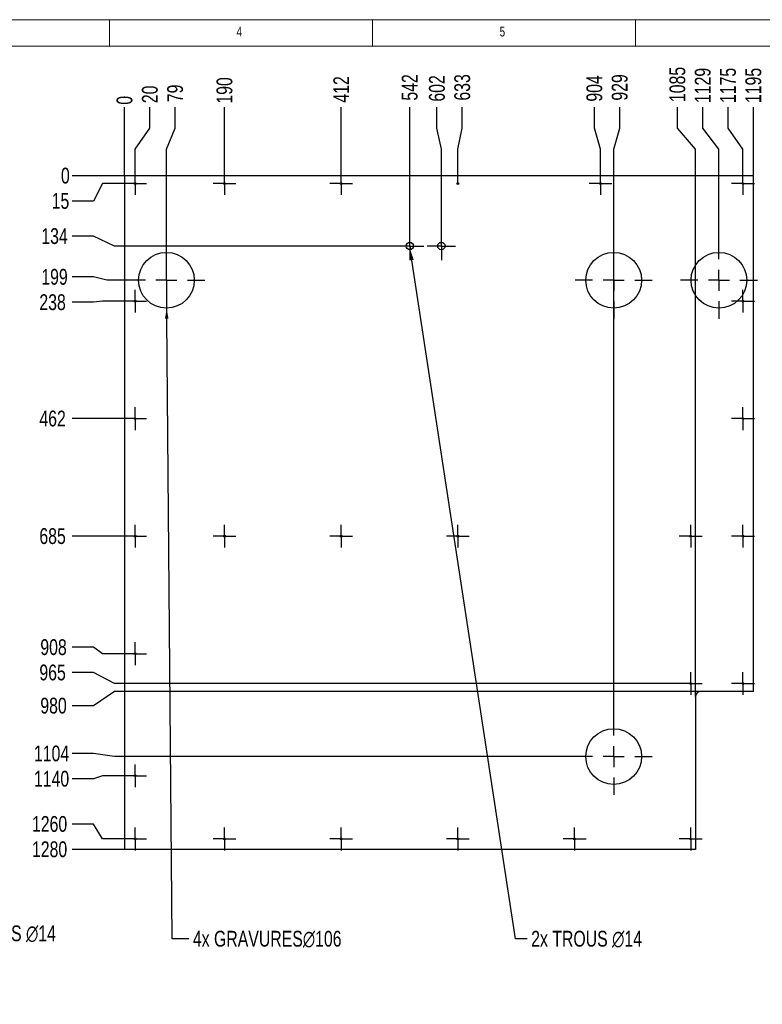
# Model space of a CAD drawing. Header units: millimetres. Extents: x 5 to 589, y 5 to 415.
# Tile 4 of 12: x 130 to 271, y 228 to 415. Entities that reach past the tile are written whole.
import ezdxf

# ---------------------------------------------------------------- set-up
doc = ezdxf.new("R2010")
doc.units = ezdxf.units.MM
doc.header["$PDSIZE"] = -1
doc.linetypes.add('CENTERX2', pattern=[20.32, 12.7, -2.54, 2.54, -2.54])
for name, color, linetype in [('COTES', 1, 'Continuous'), ('GRAVURES', 9, 'Continuous'), ('NOTES', 6, 'Continuous'), ('TRAIT-MIXTES', 3, 'CENTERX2')]:
    doc.layers.add(name, color=color, linetype=linetype)
doc.layers.add('TRAIT-FORT', color=4, linetype='Continuous', lineweight=25)
doc.styles.add('SLDTEXTSTYLE0', font='TXT', dxfattribs={"width": 0.75})
doc.dimstyles.new('SLDDIMSTYLE2', dxfattribs={"dimtxt": 3, "dimasz": 0.333333, "dimexe": 0, "dimexo": 0.0625, "dimgap": 0.75, "dimtad": 0, "dimtih": 1, "dimtoh": 1, "dimdec": 0, "dimlfac": 10, "dimrnd": 1e-09, "dimdsep": 46, "dimtxsty": 'SLDTEXTSTYLE0', "dimblk1": 'ORIGIN', "dimblk2": 'ORIGIN', "dimsah": 1, "dimcen": 0.09, "dimadec": 0, "dimazin": 2, "dimtfac": 1, "dimtdec": 0, "dimtofl": 0, "dimtmove": 0, "dimatfit": 3, "dimldrblk": 'ORIGIN', "dimfxl": 1, "dimfrac": 2, "dimtolj": 1, "dimtzin": 12, "dimarcsym": 0})
doc.dimstyles.new('SLDDIMSTYLE3', dxfattribs={"dimtxt": 3, "dimasz": 2, "dimexe": 0, "dimexo": 0.0625, "dimgap": 0.75, "dimtad": 0, "dimtih": 1, "dimtoh": 1, "dimdec": 0, "dimlfac": 10, "dimrnd": 1e-09, "dimzin": 12, "dimdsep": 46, "dimtxsty": 'SLDTEXTSTYLE0', "dimsah": 1, "dimcen": 0.09, "dimadec": 0, "dimazin": 3, "dimtfac": 1, "dimtdec": 0, "dimtofl": 0, "dimtmove": 0, "dimatfit": 3, "dimfxl": 1, "dimfrac": 2, "dimtolj": 1, "dimtzin": 12, "dimarcsym": 0})
doc.dimstyles.new('SLDDIMSTYLE4', dxfattribs={"dimtxt": 3, "dimasz": 2, "dimexe": 0, "dimexo": 0.0625, "dimgap": 0.75, "dimtad": 0, "dimtih": 1, "dimtoh": 1, "dimdec": 0, "dimlfac": 10, "dimrnd": 1e-09, "dimzin": 12, "dimdsep": 46, "dimtxsty": 'SLDTEXTSTYLE0', "dimblk1": 'NONE', "dimsah": 1, "dimcen": 0, "dimadec": 0, "dimazin": 3, "dimtfac": 1, "dimtdec": 0, "dimtmove": 0, "dimatfit": 3, "dimldrblk": 'NONE', "dimfxl": 1, "dimfrac": 2, "dimtolj": 1, "dimtzin": 12, "dimarcsym": 0})

# ---------------------------------------------------------------- blocks, each defined once
blk = doc.blocks.new('_D_66')
at = {"layer": 'COTES', "color": 0, "lineweight": -2, "transparency": 16777216}
for p, q in [((88.44, 372.68), (88.68, 371.3)), ((111.09, 241.4), (89.02, 369.33)), ((113.35, 241.4), (111.09, 241.4))]:
    blk.add_line(p, q, dxfattribs=at)
at = {"layer": 'COTES', "color": 0, "transparency": 16777216}
blk.add_solid([(89.35, 369.39), (88.69, 369.27), (88.68, 371.3)], dxfattribs=at)
at = {"layer": 'Defpoints', "color": 0, "transparency": 16777216}
for p in [(88.44, 372.68), (88.68, 371.3)]:
    blk.add_point(p, dxfattribs=at)
at = {"layer": 'COTES', "color": 0, "transparency": 16777216, "insert": (114.1, 242.9), "char_height": 3, "attachment_point": 1, "style": 'SLDTEXTSTYLE0'}
blk.add_mtext('\\A1;2x2 TROUS ∅14', dxfattribs=at)
blk = doc.blocks.new('_None')
blk = doc.blocks.new('_D_67')
at = {"layer": 'COTES', "color": 0, "lineweight": -2, "transparency": 16777216}
blk.add_line((149.82, 385.36), (139.95, 385.36), dxfattribs=at)
at = {"layer": 'Defpoints', "color": 0, "transparency": 16777216}
for p in [(139.95, 385.36), (149.88, 385.36), (149.88, 385.36)]:
    blk.add_point(p, dxfattribs=at)
at = {"layer": 'COTES', "color": 0, "transparency": 16777216, "insert": (138.63, 385.36), "char_height": 3, "attachment_point": 5, "style": 'SLDTEXTSTYLE0'}
blk.add_mtext('\\A1;0', dxfattribs=at)
blk = doc.blocks.new('_Origin')
at = {"color": 0, "linetype": 'ByBlock', "lineweight": -2}
blk.add_line((0, 0), (-1, 0), dxfattribs=at)
blk.add_circle((0, 0), 0.5, dxfattribs=at)
blk = doc.blocks.new('_D_68')
at = {"layer": 'COTES', "color": 0, "lineweight": -2, "transparency": 16777216}
for p, q in [((145.71, 383.86), (143.95, 380.55)), ((149.65, 383.86), (145.71, 383.86)), ((143.95, 380.55), (139.95, 380.55))]:
    blk.add_line(p, q, dxfattribs=at)
at = {"layer": 'Defpoints', "color": 0, "transparency": 16777216}
for p in [(149.71, 383.86), (149.88, 385.36), (139.95, 380.55)]:
    blk.add_point(p, dxfattribs=at)
at = {"layer": 'COTES', "color": 0, "transparency": 16777216, "insert": (137.7, 380.55), "char_height": 3, "attachment_point": 5, "style": 'SLDTEXTSTYLE0'}
blk.add_mtext('\\A1;15', dxfattribs=at)
blk = doc.blocks.new('_D_69')
at = {"layer": 'COTES', "color": 0, "lineweight": -2, "transparency": 16777216}
for p, q in [((143.95, 373.86), (139.95, 373.86)), ((147.95, 371.99), (143.95, 373.86)), ((201.32, 371.99), (147.95, 371.99))]:
    blk.add_line(p, q, dxfattribs=at)
at = {"layer": 'Defpoints', "color": 0, "transparency": 16777216}
for p in [(149.88, 385.36), (139.95, 373.86), (201.38, 371.99)]:
    blk.add_point(p, dxfattribs=at)
at = {"layer": 'COTES', "color": 0, "transparency": 16777216, "insert": (136.57, 373.86), "char_height": 3, "attachment_point": 5, "style": 'SLDTEXTSTYLE0'}
blk.add_mtext('\\A1;134', dxfattribs=at)
blk = doc.blocks.new('_D_70')
at = {"layer": 'COTES', "color": 0, "lineweight": -2, "transparency": 16777216}
for p, q in [((143.95, 366.12), (139.95, 366.12)), ((146.53, 365.49), (143.95, 366.12)), ((150.47, 365.49), (146.53, 365.49))]:
    blk.add_line(p, q, dxfattribs=at)
at = {"layer": 'Defpoints', "color": 0, "transparency": 16777216}
for p in [(149.88, 385.36), (139.95, 366.12), (150.53, 365.49)]:
    blk.add_point(p, dxfattribs=at)
at = {"layer": 'COTES', "color": 0, "transparency": 16777216, "insert": (136.57, 366.12), "char_height": 3, "attachment_point": 5, "style": 'SLDTEXTSTYLE0'}
blk.add_mtext('\\A1;199', dxfattribs=at)
blk = doc.blocks.new('_D_71')
at = {"layer": 'COTES', "color": 0, "lineweight": -2, "transparency": 16777216}
for p, q in [((143.95, 361.31), (139.95, 361.31)), ((145.71, 361.53), (143.95, 361.31)), ((149.65, 361.53), (145.71, 361.53))]:
    blk.add_line(p, q, dxfattribs=at)
at = {"layer": 'Defpoints', "color": 0, "transparency": 16777216}
for p in [(149.88, 385.36), (139.95, 361.31), (149.71, 361.53)]:
    blk.add_point(p, dxfattribs=at)
at = {"layer": 'COTES', "color": 0, "transparency": 16777216, "insert": (136.2, 361.31), "char_height": 3, "attachment_point": 5, "style": 'SLDTEXTSTYLE0'}
blk.add_mtext('\\A1;238', dxfattribs=at)
blk = doc.blocks.new('_D_72')
at = {"layer": 'COTES', "color": 0, "lineweight": -2, "transparency": 16777216}
blk.add_line((149.65, 339.2), (139.95, 339.2), dxfattribs=at)
at = {"layer": 'Defpoints', "color": 0, "transparency": 16777216}
for p in [(149.88, 385.36), (139.95, 339.2), (149.71, 339.2)]:
    blk.add_point(p, dxfattribs=at)
at = {"layer": 'COTES', "color": 0, "transparency": 16777216, "insert": (136.2, 339.2), "char_height": 3, "attachment_point": 5, "style": 'SLDTEXTSTYLE0'}
blk.add_mtext('\\A1;462', dxfattribs=at)
blk = doc.blocks.new('_D_73')
at = {"layer": 'COTES', "color": 0, "lineweight": -2, "transparency": 16777216}
blk.add_line((149.65, 316.86), (139.95, 316.86), dxfattribs=at)
at = {"layer": 'Defpoints', "color": 0, "transparency": 16777216}
for p in [(149.88, 385.36), (139.95, 316.86), (149.71, 316.86)]:
    blk.add_point(p, dxfattribs=at)
at = {"layer": 'COTES', "color": 0, "transparency": 16777216, "insert": (136.2, 316.86), "char_height": 3, "attachment_point": 5, "style": 'SLDTEXTSTYLE0'}
blk.add_mtext('\\A1;685', dxfattribs=at)
blk = doc.blocks.new('_D_74')
at = {"layer": 'COTES', "color": 0, "lineweight": -2, "transparency": 16777216}
for p, q in [((143.95, 295.76), (139.95, 295.76)), ((145.71, 294.53), (143.95, 295.76)), ((149.65, 294.53), (145.71, 294.53))]:
    blk.add_line(p, q, dxfattribs=at)
at = {"layer": 'Defpoints', "color": 0, "transparency": 16777216}
for p in [(149.88, 385.36), (139.95, 295.76), (149.71, 294.53)]:
    blk.add_point(p, dxfattribs=at)
at = {"layer": 'COTES', "color": 0, "transparency": 16777216, "insert": (136.38, 295.76), "char_height": 3, "attachment_point": 5, "style": 'SLDTEXTSTYLE0'}
blk.add_mtext('\\A1;908', dxfattribs=at)
blk = doc.blocks.new('_D_75')
at = {"layer": 'COTES', "color": 0, "lineweight": -2, "transparency": 16777216}
for p, q in [((143.95, 290.95), (139.95, 290.95)), ((147.95, 288.86), (143.95, 290.95)), ((255.23, 288.86), (147.95, 288.86))]:
    blk.add_line(p, q, dxfattribs=at)
at = {"layer": 'Defpoints', "color": 0, "transparency": 16777216}
for p in [(149.88, 385.36), (139.95, 290.95), (255.29, 288.86)]:
    blk.add_point(p, dxfattribs=at)
at = {"layer": 'COTES', "color": 0, "transparency": 16777216, "insert": (136.2, 290.95), "char_height": 3, "attachment_point": 5, "style": 'SLDTEXTSTYLE0'}
blk.add_mtext('\\A1;965', dxfattribs=at)
blk = doc.blocks.new('_D_76')
at = {"layer": 'COTES', "color": 0, "lineweight": -2, "transparency": 16777216}
for p, q in [((147.95, 287.36), (143.95, 284.65)), ((259.32, 287.36), (147.95, 287.36)), ((143.95, 284.65), (139.95, 284.65))]:
    blk.add_line(p, q, dxfattribs=at)
at = {"layer": 'Defpoints', "color": 0, "transparency": 16777216}
for p in [(149.88, 385.36), (259.38, 287.36), (139.95, 284.65)]:
    blk.add_point(p, dxfattribs=at)
at = {"layer": 'COTES', "color": 0, "transparency": 16777216, "insert": (136.38, 284.65), "char_height": 3, "attachment_point": 5, "style": 'SLDTEXTSTYLE0'}
blk.add_mtext('\\A1;980', dxfattribs=at)
blk = doc.blocks.new('_D_77')
at = {"layer": 'COTES', "color": 0, "lineweight": -2, "transparency": 16777216}
for p, q in [((143.95, 275.57), (139.95, 275.57)), ((147.95, 274.99), (143.95, 275.57)), ((235.47, 274.99), (147.95, 274.99))]:
    blk.add_line(p, q, dxfattribs=at)
at = {"layer": 'Defpoints', "color": 0, "transparency": 16777216}
for p in [(149.88, 385.36), (139.95, 275.57), (235.53, 274.99)]:
    blk.add_point(p, dxfattribs=at)
at = {"layer": 'COTES', "color": 0, "transparency": 16777216, "insert": (136.01, 275.57), "char_height": 3, "attachment_point": 5, "style": 'SLDTEXTSTYLE0'}
blk.add_mtext('\\A1;1104', dxfattribs=at)
blk = doc.blocks.new('_D_78')
at = {"layer": 'COTES', "color": 0, "lineweight": -2, "transparency": 16777216}
for p, q in [((145.71, 271.34), (143.95, 270.76)), ((149.65, 271.34), (145.71, 271.34)), ((143.95, 270.76), (139.95, 270.76))]:
    blk.add_line(p, q, dxfattribs=at)
at = {"layer": 'Defpoints', "color": 0, "transparency": 16777216}
for p in [(149.88, 385.36), (149.71, 271.34), (139.95, 270.76)]:
    blk.add_point(p, dxfattribs=at)
at = {"layer": 'COTES', "color": 0, "transparency": 16777216, "insert": (136.01, 270.76), "char_height": 3, "attachment_point": 5, "style": 'SLDTEXTSTYLE0'}
blk.add_mtext('\\A1;1140', dxfattribs=at)
blk = doc.blocks.new('_D_79')
at = {"layer": 'COTES', "color": 0, "lineweight": -2, "transparency": 16777216}
for p, q in [((143.95, 262.17), (139.95, 262.17)), ((145.71, 259.34), (143.95, 262.17)), ((149.65, 259.34), (145.71, 259.34))]:
    blk.add_line(p, q, dxfattribs=at)
at = {"layer": 'Defpoints', "color": 0, "transparency": 16777216}
for p in [(149.88, 385.36), (139.95, 262.17), (149.71, 259.34)]:
    blk.add_point(p, dxfattribs=at)
at = {"layer": 'COTES', "color": 0, "transparency": 16777216, "insert": (135.63, 262.17), "char_height": 3, "attachment_point": 5, "style": 'SLDTEXTSTYLE0'}
blk.add_mtext('\\A1;1260', dxfattribs=at)
blk = doc.blocks.new('_D_80')
at = {"layer": 'COTES', "color": 0, "lineweight": -2, "transparency": 16777216}
blk.add_line((149.82, 257.36), (139.95, 257.36), dxfattribs=at)
at = {"layer": 'Defpoints', "color": 0, "transparency": 16777216}
for p in [(149.88, 385.36), (139.95, 257.36), (149.88, 257.36)]:
    blk.add_point(p, dxfattribs=at)
at = {"layer": 'COTES', "color": 0, "transparency": 16777216, "insert": (135.63, 257.36), "char_height": 3, "attachment_point": 5, "style": 'SLDTEXTSTYLE0'}
blk.add_mtext('\\A1;1280', dxfattribs=at)
blk = doc.blocks.new('_D_81')
at = {"layer": 'COTES', "color": 0, "lineweight": -2, "transparency": 16777216}
blk.add_line((149.88, 385.43), (149.88, 398.38), dxfattribs=at)
at = {"layer": 'Defpoints', "color": 0, "transparency": 16777216}
for p in [(149.88, 398.38), (149.88, 385.36), (149.88, 385.36)]:
    blk.add_point(p, dxfattribs=at)
at = {"layer": 'COTES', "color": 0, "transparency": 16777216, "insert": (149.88, 399.69), "char_height": 3, "attachment_point": 5, "rotation": 90, "style": 'SLDTEXTSTYLE0'}
blk.add_mtext('\\A1;0', dxfattribs=at)
blk = doc.blocks.new('_D_82')
at = {"layer": 'COTES', "color": 0, "lineweight": -2, "transparency": 16777216}
for p, q in [((154.69, 394.38), (154.69, 398.38)), ((151.88, 390.38), (154.69, 394.38)), ((151.88, 386.1), (151.88, 390.38))]:
    blk.add_line(p, q, dxfattribs=at)
at = {"layer": 'Defpoints', "color": 0, "transparency": 16777216}
for p in [(154.69, 398.38), (151.88, 386.03), (149.88, 385.36)]:
    blk.add_point(p, dxfattribs=at)
at = {"layer": 'COTES', "color": 0, "transparency": 16777216, "insert": (154.69, 400.81), "char_height": 3, "attachment_point": 5, "rotation": 90, "style": 'SLDTEXTSTYLE0'}
blk.add_mtext('\\A1;20', dxfattribs=at)
blk = doc.blocks.new('_D_83')
at = {"layer": 'COTES', "color": 0, "lineweight": -2, "transparency": 16777216}
for p, q in [((159.5, 394.38), (159.5, 398.38)), ((157.83, 390.38), (159.5, 394.38)), ((157.83, 372.85), (157.83, 390.38))]:
    blk.add_line(p, q, dxfattribs=at)
at = {"layer": 'Defpoints', "color": 0, "transparency": 16777216}
for p in [(159.5, 398.38), (149.88, 385.36), (157.83, 372.79)]:
    blk.add_point(p, dxfattribs=at)
at = {"layer": 'COTES', "color": 0, "transparency": 16777216, "insert": (159.5, 401), "char_height": 3, "attachment_point": 5, "rotation": 90, "style": 'SLDTEXTSTYLE0'}
blk.add_mtext('\\A1;79', dxfattribs=at)
blk = doc.blocks.new('_D_84')
at = {"layer": 'COTES', "color": 0, "lineweight": -2, "transparency": 16777216}
blk.add_line((168.88, 386.1), (168.88, 398.38), dxfattribs=at)
at = {"layer": 'Defpoints', "color": 0, "transparency": 16777216}
for p in [(168.88, 398.38), (168.88, 386.03), (149.88, 385.36)]:
    blk.add_point(p, dxfattribs=at)
at = {"layer": 'COTES', "color": 0, "transparency": 16777216, "insert": (168.88, 401.56), "char_height": 3, "attachment_point": 5, "rotation": 90, "style": 'SLDTEXTSTYLE0'}
blk.add_mtext('\\A1;190', dxfattribs=at)
blk = doc.blocks.new('_D_85')
at = {"layer": 'COTES', "color": 0, "lineweight": -2, "transparency": 16777216}
blk.add_line((191.06, 386.1), (191.06, 398.38), dxfattribs=at)
at = {"layer": 'Defpoints', "color": 0, "transparency": 16777216}
for p in [(191.06, 398.38), (191.06, 386.03), (149.88, 385.36)]:
    blk.add_point(p, dxfattribs=at)
at = {"layer": 'COTES', "color": 0, "transparency": 16777216, "insert": (191.06, 401.75), "char_height": 3, "attachment_point": 5, "rotation": 90, "style": 'SLDTEXTSTYLE0'}
blk.add_mtext('\\A1;412', dxfattribs=at)
blk = doc.blocks.new('_D_86')
at = {"layer": 'COTES', "color": 0, "lineweight": -2, "transparency": 16777216}
blk.add_line((204.08, 374.75), (204.08, 398.38), dxfattribs=at)
at = {"layer": 'Defpoints', "color": 0, "transparency": 16777216}
for p in [(204.08, 398.38), (149.88, 385.36), (204.08, 374.69)]:
    blk.add_point(p, dxfattribs=at)
at = {"layer": 'COTES', "color": 0, "transparency": 16777216, "insert": (204.08, 402.13), "char_height": 3, "attachment_point": 5, "rotation": 90, "style": 'SLDTEXTSTYLE0'}
blk.add_mtext('\\A1;542', dxfattribs=at)
blk = doc.blocks.new('_D_87')
at = {"layer": 'COTES', "color": 0, "lineweight": -2, "transparency": 16777216}
for p, q in [((209.25, 394.38), (209.25, 398.38)), ((210.08, 390.38), (209.25, 394.38)), ((210.08, 374.75), (210.08, 390.38))]:
    blk.add_line(p, q, dxfattribs=at)
at = {"layer": 'Defpoints', "color": 0, "transparency": 16777216}
for p in [(209.25, 398.38), (149.88, 385.36), (210.08, 374.69)]:
    blk.add_point(p, dxfattribs=at)
at = {"layer": 'COTES', "color": 0, "transparency": 16777216, "insert": (209.25, 401.94), "char_height": 3, "attachment_point": 5, "rotation": 90, "style": 'SLDTEXTSTYLE0'}
blk.add_mtext('\\A1;602', dxfattribs=at)
blk = doc.blocks.new('_D_88')
at = {"layer": 'COTES', "color": 0, "lineweight": -2, "transparency": 16777216}
for p, q in [((214.06, 394.38), (214.06, 398.38)), ((213.23, 390.38), (214.06, 394.38)), ((213.23, 383.93), (213.23, 390.38))]:
    blk.add_line(p, q, dxfattribs=at)
at = {"layer": 'Defpoints', "color": 0, "transparency": 16777216}
for p in [(214.06, 398.38), (149.88, 385.36), (213.23, 383.86)]:
    blk.add_point(p, dxfattribs=at)
at = {"layer": 'COTES', "color": 0, "transparency": 16777216, "insert": (214.06, 402.13), "char_height": 3, "attachment_point": 5, "rotation": 90, "style": 'SLDTEXTSTYLE0'}
blk.add_mtext('\\A1;633', dxfattribs=at)
blk = doc.blocks.new('_D_89')
at = {"layer": 'COTES', "color": 0, "lineweight": -2, "transparency": 16777216}
for p, q in [((239.17, 394.38), (239.17, 398.38)), ((240.32, 390.38), (239.17, 394.38)), ((240.32, 386.1), (240.32, 390.38))]:
    blk.add_line(p, q, dxfattribs=at)
at = {"layer": 'Defpoints', "color": 0, "transparency": 16777216}
for p in [(239.17, 398.38), (240.32, 386.03), (149.88, 385.36)]:
    blk.add_point(p, dxfattribs=at)
at = {"layer": 'COTES', "color": 0, "transparency": 16777216, "insert": (239.17, 401.94), "char_height": 3, "attachment_point": 5, "rotation": 90, "style": 'SLDTEXTSTYLE0'}
blk.add_mtext('\\A1;904', dxfattribs=at)
blk = doc.blocks.new('_D_90')
at = {"layer": 'COTES', "color": 0, "lineweight": -2, "transparency": 16777216}
for p, q in [((243.98, 394.38), (243.98, 398.38)), ((242.83, 390.38), (243.98, 394.38)), ((242.83, 282.35), (242.83, 390.38))]:
    blk.add_line(p, q, dxfattribs=at)
at = {"layer": 'Defpoints', "color": 0, "transparency": 16777216}
for p in [(243.98, 398.38), (149.88, 385.36), (242.83, 282.29)]:
    blk.add_point(p, dxfattribs=at)
at = {"layer": 'COTES', "color": 0, "transparency": 16777216, "insert": (243.98, 402.13), "char_height": 3, "attachment_point": 5, "rotation": 90, "style": 'SLDTEXTSTYLE0'}
blk.add_mtext('\\A1;929', dxfattribs=at)
blk = doc.blocks.new('_D_91')
at = {"layer": 'COTES', "color": 0, "lineweight": -2, "transparency": 16777216}
for p, q in [((254.95, 394.38), (254.95, 398.38)), ((258.38, 390.38), (254.95, 394.38)), ((258.38, 286.43), (258.38, 390.38))]:
    blk.add_line(p, q, dxfattribs=at)
at = {"layer": 'Defpoints', "color": 0, "transparency": 16777216}
for p in [(254.95, 398.38), (149.88, 385.36), (258.38, 286.36)]:
    blk.add_point(p, dxfattribs=at)
at = {"layer": 'COTES', "color": 0, "transparency": 16777216, "insert": (254.95, 402.69), "char_height": 3, "attachment_point": 5, "rotation": 90, "style": 'SLDTEXTSTYLE0'}
blk.add_mtext('\\A1;1085', dxfattribs=at)
blk = doc.blocks.new('_D_92')
at = {"layer": 'COTES', "color": 0, "lineweight": -2, "transparency": 16777216}
for p, q in [((259.76, 394.38), (259.76, 398.38)), ((262.83, 390.38), (259.76, 394.38)), ((262.83, 372.85), (262.83, 390.38))]:
    blk.add_line(p, q, dxfattribs=at)
at = {"layer": 'Defpoints', "color": 0, "transparency": 16777216}
for p in [(259.76, 398.38), (149.88, 385.36), (262.83, 372.79)]:
    blk.add_point(p, dxfattribs=at)
at = {"layer": 'COTES', "color": 0, "transparency": 16777216, "insert": (259.76, 402.5), "char_height": 3, "attachment_point": 5, "rotation": 90, "style": 'SLDTEXTSTYLE0'}
blk.add_mtext('\\A1;1129', dxfattribs=at)
blk = doc.blocks.new('_D_93')
at = {"layer": 'COTES', "color": 0, "lineweight": -2, "transparency": 16777216}
for p, q in [((264.57, 394.38), (264.57, 398.38)), ((267.4, 390.38), (264.57, 394.38)), ((267.4, 386.1), (267.4, 390.38))]:
    blk.add_line(p, q, dxfattribs=at)
at = {"layer": 'Defpoints', "color": 0, "transparency": 16777216}
for p in [(264.57, 398.38), (267.4, 386.03), (149.88, 385.36)]:
    blk.add_point(p, dxfattribs=at)
at = {"layer": 'COTES', "color": 0, "transparency": 16777216, "insert": (264.57, 402.5), "char_height": 3, "attachment_point": 5, "rotation": 90, "style": 'SLDTEXTSTYLE0'}
blk.add_mtext('\\A1;1175', dxfattribs=at)
blk = doc.blocks.new('_D_94')
at = {"layer": 'COTES', "color": 0, "lineweight": -2, "transparency": 16777216}
blk.add_line((269.38, 385.43), (269.38, 398.38), dxfattribs=at)
at = {"layer": 'Defpoints', "color": 0, "transparency": 16777216}
for p in [(269.38, 398.38), (149.88, 385.36), (269.38, 385.36)]:
    blk.add_point(p, dxfattribs=at)
at = {"layer": 'COTES', "color": 0, "transparency": 16777216, "insert": (269.38, 402.5), "char_height": 3, "attachment_point": 5, "rotation": 90, "style": 'SLDTEXTSTYLE0'}
blk.add_mtext('\\A1;1195', dxfattribs=at)
blk = doc.blocks.new('_D_95')
at = {"layer": 'COTES', "color": 0, "lineweight": -2, "transparency": 16777216}
for p, q in [((157.79, 370.79), (157.88, 360.19)), ((158.92, 240.38), (157.9, 358.19)), ((162.11, 240.38), (158.92, 240.38))]:
    blk.add_line(p, q, dxfattribs=at)
at = {"layer": 'COTES', "color": 0, "transparency": 16777216}
blk.add_solid([(158.23, 358.19), (157.56, 358.19), (157.88, 360.19)], dxfattribs=at)
at = {"layer": 'Defpoints', "color": 0, "transparency": 16777216}
for p in [(157.79, 370.79), (157.88, 360.19)]:
    blk.add_point(p, dxfattribs=at)
at = {"layer": 'COTES', "color": 0, "transparency": 16777216, "insert": (162.86, 241.88), "char_height": 3, "attachment_point": 1, "style": 'SLDTEXTSTYLE0'}
blk.add_mtext('\\A1;4x GRAVURES∅106', dxfattribs=at)
blk = doc.blocks.new('_D_96')
at = {"layer": 'COTES', "color": 0, "lineweight": -2, "transparency": 16777216}
for p, q in [((203.98, 372.68), (204.19, 371.3)), ((224.17, 240.38), (204.49, 369.32)), ((226.4, 240.38), (224.17, 240.38))]:
    blk.add_line(p, q, dxfattribs=at)
at = {"layer": 'COTES', "color": 0, "transparency": 16777216}
blk.add_solid([(204.82, 369.37), (204.16, 369.27), (204.19, 371.3)], dxfattribs=at)
at = {"layer": 'Defpoints', "color": 0, "transparency": 16777216}
for p in [(203.98, 372.68), (204.19, 371.3)]:
    blk.add_point(p, dxfattribs=at)
at = {"layer": 'COTES', "color": 0, "transparency": 16777216, "insert": (227.15, 241.88), "char_height": 3, "attachment_point": 1, "style": 'SLDTEXTSTYLE0'}
blk.add_mtext('\\A1;2x TROUS ∅14', dxfattribs=at)
blk = doc.blocks.new('SW_CENTERMARKSYMBOL_60')
at = {"layer": 'TRAIT-MIXTES', "color": 0}
for p, q in [((0, 2), (0, 2.7)), ((0, 0), (0, 2)), ((-2, 0), (-2.7, 0)), ((0, 0), (-2, 0)), ((0, 0), (0, -2)), ((0, 0), (2, 0)), ((2, 0), (2.7, 0)), ((0, -2), (0, -2.7))]:
    blk.add_line(p, q, dxfattribs=at)
blk = doc.blocks.new('SW_CENTERMARKSYMBOL_61')
at = {"layer": 'TRAIT-MIXTES', "color": 0}
for p, q in [((0, 2), (0, 2.7)), ((0, 0), (0, 2)), ((-2, 0), (-2.7, 0)), ((0, 0), (-2, 0)), ((0, 0), (0, -2)), ((0, 0), (2, 0)), ((2, 0), (2.7, 0)), ((0, -2), (0, -2.7))]:
    blk.add_line(p, q, dxfattribs=at)
blk = doc.blocks.new('SW_CENTERMARKSYMBOL_62')
at = {"layer": 'TRAIT-MIXTES', "color": 0}
for p, q in [((0, 2), (0, 2.17)), ((0, 0), (0, 2)), ((-2, 0), (-2.17, 0)), ((0, 0), (-2, 0)), ((0, 0), (0, -2)), ((0, 0), (2, 0)), ((2, 0), (2.17, 0)), ((0, -2), (0, -2.17))]:
    blk.add_line(p, q, dxfattribs=at)
blk = doc.blocks.new('SW_CENTERMARKSYMBOL_63')
at = {"layer": 'TRAIT-MIXTES', "color": 0}
for p, q in [((0, 2), (0, 2.17)), ((0, 0), (0, 2)), ((-2, 0), (-2.17, 0)), ((0, 0), (-2, 0)), ((0, 0), (0, -2)), ((0, 0), (2, 0)), ((2, 0), (2.17, 0)), ((0, -2), (0, -2.17))]:
    blk.add_line(p, q, dxfattribs=at)
blk = doc.blocks.new('SW_CENTERMARKSYMBOL_64')
at = {"layer": 'TRAIT-MIXTES', "color": 0}
for p, q in [((0, 2), (0, 2.17)), ((0, 0), (0, 2)), ((-2, 0), (-2.17, 0)), ((0, 0), (-2, 0)), ((0, 0), (0, -2)), ((0, 0), (2, 0)), ((2, 0), (2.17, 0)), ((0, -2), (0, -2.17))]:
    blk.add_line(p, q, dxfattribs=at)
blk = doc.blocks.new('SW_CENTERMARKSYMBOL_65')
at = {"layer": 'TRAIT-MIXTES', "color": 0}
for p, q in [((0, 2), (0, 2.17)), ((0, 0), (0, 2)), ((-2, 0), (-2.17, 0)), ((0, 0), (-2, 0)), ((0, 0), (0, -2)), ((0, 0), (2, 0)), ((2, 0), (2.17, 0)), ((0, -2), (0, -2.17))]:
    blk.add_line(p, q, dxfattribs=at)
blk = doc.blocks.new('SW_CENTERMARKSYMBOL_66')
at = {"layer": 'TRAIT-MIXTES', "color": 0}
for p, q in [((0, 2), (0, 2.17)), ((0, 0), (0, 2)), ((-2, 0), (-2.17, 0)), ((0, 0), (-2, 0)), ((0, 0), (0, -2)), ((0, 0), (2, 0)), ((2, 0), (2.17, 0)), ((0, -2), (0, -2.17))]:
    blk.add_line(p, q, dxfattribs=at)
blk = doc.blocks.new('SW_CENTERMARKSYMBOL_67')
at = {"layer": 'TRAIT-MIXTES', "color": 0}
for p, q in [((0, 2), (0, 2.17)), ((0, 0), (0, 2)), ((-2, 0), (-2.17, 0)), ((0, 0), (-2, 0)), ((0, 0), (0, -2)), ((0, 0), (2, 0)), ((2, 0), (2.17, 0)), ((0, -2), (0, -2.17))]:
    blk.add_line(p, q, dxfattribs=at)
blk = doc.blocks.new('SW_CENTERMARKSYMBOL_68')
at = {"layer": 'TRAIT-MIXTES', "color": 0}
for p, q in [((0, 2), (0, 2.17)), ((0, 0), (0, 2)), ((-2, 0), (-2.17, 0)), ((0, 0), (-2, 0)), ((0, 0), (0, -2)), ((0, 0), (2, 0)), ((2, 0), (2.17, 0)), ((0, -2), (0, -2.17))]:
    blk.add_line(p, q, dxfattribs=at)
blk = doc.blocks.new('SW_CENTERMARKSYMBOL_69')
at = {"layer": 'TRAIT-MIXTES', "color": 0}
for p, q in [((0, 2), (0, 2.17)), ((0, 0), (0, 2)), ((-2, 0), (-2.17, 0)), ((0, 0), (-2, 0)), ((0, 0), (0, -2)), ((0, 0), (2, 0)), ((2, 0), (2.17, 0)), ((0, -2), (0, -2.17))]:
    blk.add_line(p, q, dxfattribs=at)
blk = doc.blocks.new('SW_CENTERMARKSYMBOL_70')
at = {"layer": 'TRAIT-MIXTES', "color": 0}
for p, q in [((0, 2), (0, 2.17)), ((0, 0), (0, 2)), ((-2, 0), (-2.17, 0)), ((0, 0), (-2, 0)), ((0, 0), (0, -2)), ((0, 0), (2, 0)), ((2, 0), (2.17, 0)), ((0, -2), (0, -2.17))]:
    blk.add_line(p, q, dxfattribs=at)
blk = doc.blocks.new('SW_CENTERMARKSYMBOL_71')
at = {"layer": 'TRAIT-MIXTES', "color": 0}
for p, q in [((0, 2), (0, 2.17)), ((0, 0), (0, 2)), ((-2, 0), (-2.17, 0)), ((0, 0), (-2, 0)), ((0, 0), (0, -2)), ((0, 0), (2, 0)), ((2, 0), (2.17, 0)), ((0, -2), (0, -2.17))]:
    blk.add_line(p, q, dxfattribs=at)
blk = doc.blocks.new('SW_CENTERMARKSYMBOL_72')
at = {"layer": 'TRAIT-MIXTES', "color": 0}
for p, q in [((0, 2), (0, 2.17)), ((0, 0), (0, 2)), ((-2, 0), (-2.17, 0)), ((0, 0), (-2, 0)), ((0, 0), (0, -2)), ((0, 0), (2, 0)), ((2, 0), (2.17, 0)), ((0, -2), (0, -2.17))]:
    blk.add_line(p, q, dxfattribs=at)
blk = doc.blocks.new('SW_CENTERMARKSYMBOL_73')
at = {"layer": 'TRAIT-MIXTES', "color": 0}
for p, q in [((0, 2), (0, 2.17)), ((0, 0), (0, 2)), ((-2, 0), (-2.17, 0)), ((0, 0), (-2, 0)), ((0, 0), (0, -2)), ((0, 0), (2, 0)), ((2, 0), (2.17, 0)), ((0, -2), (0, -2.17))]:
    blk.add_line(p, q, dxfattribs=at)
blk = doc.blocks.new('SW_CENTERMARKSYMBOL_74')
at = {"layer": 'TRAIT-MIXTES', "color": 0}
for p, q in [((0, 2), (0, 2.17)), ((0, 0), (0, 2)), ((-2, 0), (-2.17, 0)), ((0, 0), (-2, 0)), ((0, 0), (0, -2)), ((0, 0), (2, 0)), ((2, 0), (2.17, 0)), ((0, -2), (0, -2.17))]:
    blk.add_line(p, q, dxfattribs=at)
blk = doc.blocks.new('SW_CENTERMARKSYMBOL_75')
at = {"layer": 'TRAIT-MIXTES', "color": 0}
for p, q in [((0, 2), (0, 2.17)), ((0, 0), (0, 2)), ((-2, 0), (-2.17, 0)), ((0, 0), (-2, 0)), ((0, 0), (0, -2)), ((0, 0), (2, 0)), ((2, 0), (2.17, 0)), ((0, -2), (0, -2.17))]:
    blk.add_line(p, q, dxfattribs=at)
blk = doc.blocks.new('SW_CENTERMARKSYMBOL_76')
at = {"layer": 'TRAIT-MIXTES', "color": 0}
for p, q in [((0, 2), (0, 2.17)), ((0, 0), (0, 2)), ((-2, 0), (-2.17, 0)), ((0, 0), (-2, 0)), ((0, 0), (0, -2)), ((0, 0), (2, 0)), ((2, 0), (2.17, 0)), ((0, -2), (0, -2.17))]:
    blk.add_line(p, q, dxfattribs=at)
blk = doc.blocks.new('SW_CENTERMARKSYMBOL_77')
at = {"layer": 'TRAIT-MIXTES', "color": 0}
for p, q in [((0, 2), (0, 2.17)), ((0, 0), (0, 2)), ((-2, 0), (-2.17, 0)), ((0, 0), (-2, 0)), ((0, 0), (0, -2)), ((0, 0), (2, 0)), ((2, 0), (2.17, 0)), ((0, -2), (0, -2.17))]:
    blk.add_line(p, q, dxfattribs=at)
blk = doc.blocks.new('SW_CENTERMARKSYMBOL_78')
at = {"layer": 'TRAIT-MIXTES', "color": 0}
for p, q in [((0, 2), (0, 2.17)), ((0, 0), (0, 2)), ((-2, 0), (-2.17, 0)), ((0, 0), (-2, 0)), ((0, 0), (0, -2)), ((0, 0), (2, 0)), ((2, 0), (2.17, 0)), ((0, -2), (0, -2.17))]:
    blk.add_line(p, q, dxfattribs=at)
blk = doc.blocks.new('SW_CENTERMARKSYMBOL_79')
at = {"layer": 'TRAIT-MIXTES', "color": 0}
for p, q in [((0, 2), (0, 2.17)), ((0, 0), (0, 2)), ((-2, 0), (-2.17, 0)), ((0, 0), (-2, 0)), ((0, 0), (0, -2)), ((0, 0), (2, 0)), ((2, 0), (2.17, 0)), ((0, -2), (0, -2.17))]:
    blk.add_line(p, q, dxfattribs=at)
blk = doc.blocks.new('SW_CENTERMARKSYMBOL_80')
at = {"layer": 'TRAIT-MIXTES', "color": 0}
for p, q in [((0, 2), (0, 2.17)), ((0, 0), (0, 2)), ((-2, 0), (-2.17, 0)), ((0, 0), (-2, 0)), ((0, 0), (0, -2)), ((0, 0), (2, 0)), ((2, 0), (2.17, 0)), ((0, -2), (0, -2.17))]:
    blk.add_line(p, q, dxfattribs=at)
blk = doc.blocks.new('SW_CENTERMARKSYMBOL_81')
at = {"layer": 'TRAIT-MIXTES', "color": 0}
for p, q in [((0, 2), (0, 2.17)), ((0, 0), (0, 2)), ((-2, 0), (-2.17, 0)), ((0, 0), (-2, 0)), ((0, 0), (0, -2)), ((0, 0), (2, 0)), ((2, 0), (2.17, 0)), ((0, -2), (0, -2.17))]:
    blk.add_line(p, q, dxfattribs=at)
blk = doc.blocks.new('SW_CENTERMARKSYMBOL_82')
at = {"layer": 'TRAIT-MIXTES', "color": 0}
for p, q in [((0, 2), (0, 2.17)), ((0, 0), (0, 2)), ((-2, 0), (-2.17, 0)), ((0, 0), (-2, 0)), ((0, 0), (0, -2)), ((0, 0), (2, 0)), ((2, 0), (2.17, 0)), ((0, -2), (0, -2.17))]:
    blk.add_line(p, q, dxfattribs=at)
blk = doc.blocks.new('SW_CENTERMARKSYMBOL_83')
at = {"layer": 'TRAIT-MIXTES', "color": 0}
for p, q in [((0, 2), (0, 2.17)), ((0, 0), (0, 2)), ((-2, 0), (-2.17, 0)), ((0, 0), (-2, 0)), ((0, 0), (0, -2)), ((0, 0), (2, 0)), ((2, 0), (2.17, 0)), ((0, -2), (0, -2.17))]:
    blk.add_line(p, q, dxfattribs=at)
blk = doc.blocks.new('SW_CENTERMARKSYMBOL_84')
at = {"layer": 'TRAIT-MIXTES', "color": 0}
for p, q in [((0, 2), (0, 2.17)), ((0, 0), (0, 2)), ((-2, 0), (-2.17, 0)), ((0, 0), (-2, 0)), ((0, 0), (0, -2)), ((0, 0), (2, 0)), ((2, 0), (2.17, 0)), ((0, -2), (0, -2.17))]:
    blk.add_line(p, q, dxfattribs=at)
blk = doc.blocks.new('SW_CENTERMARKSYMBOL_85')
at = {"layer": 'TRAIT-MIXTES', "color": 0}
for p, q in [((0, 2), (0, 2.17)), ((0, 0), (0, 2)), ((-2, 0), (-2.17, 0)), ((0, 0), (-2, 0)), ((0, 0), (0, -2)), ((0, 0), (2, 0)), ((2, 0), (2.17, 0)), ((0, -2), (0, -2.17))]:
    blk.add_line(p, q, dxfattribs=at)
blk = doc.blocks.new('SW_CENTERMARKSYMBOL_86')
at = {"layer": 'TRAIT-MIXTES', "color": 0}
for p, q in [((0, 2), (0, 2.17)), ((0, 0), (0, 2)), ((-2, 0), (-2.17, 0)), ((0, 0), (-2, 0)), ((0, 0), (0, -2)), ((0, 0), (2, 0)), ((2, 0), (2.17, 0)), ((0, -2), (0, -2.17))]:
    blk.add_line(p, q, dxfattribs=at)
blk = doc.blocks.new('SW_CENTERMARKSYMBOL_87')
at = {"layer": 'TRAIT-MIXTES', "color": 0}
for p, q in [((0, 4), (0, 7.3)), ((0, 0), (0, 2)), ((-4, 0), (-7.3, 0)), ((0, 0), (-2, 0)), ((0, 0), (0, -2)), ((0, 0), (2, 0)), ((4, 0), (7.3, 0)), ((0, -4), (0, -7.3))]:
    blk.add_line(p, q, dxfattribs=at)
blk = doc.blocks.new('SW_CENTERMARKSYMBOL_88')
at = {"layer": 'TRAIT-MIXTES', "color": 0}
for p, q in [((0, 4), (0, 7.3)), ((0, 0), (0, 2)), ((-4, 0), (-7.3, 0)), ((0, 0), (-2, 0)), ((0, 0), (0, -2)), ((0, 0), (2, 0)), ((4, 0), (7.3, 0)), ((0, -4), (0, -7.3))]:
    blk.add_line(p, q, dxfattribs=at)
blk = doc.blocks.new('SW_CENTERMARKSYMBOL_89')
at = {"layer": 'TRAIT-MIXTES', "color": 0}
for p, q in [((0, 4), (0, 7.3)), ((0, 0), (0, 2)), ((-4, 0), (-7.3, 0)), ((0, 0), (-2, 0)), ((0, 0), (0, -2)), ((0, 0), (2, 0)), ((4, 0), (7.3, 0)), ((0, -4), (0, -7.3))]:
    blk.add_line(p, q, dxfattribs=at)
blk = doc.blocks.new('SW_CENTERMARKSYMBOL_90')
at = {"layer": 'TRAIT-MIXTES', "color": 0}
for p, q in [((0, 4), (0, 7.3)), ((0, 0), (0, 2)), ((-4, 0), (-7.3, 0)), ((0, 0), (-2, 0)), ((0, 0), (0, -2)), ((0, 0), (2, 0)), ((4, 0), (7.3, 0)), ((0, -4), (0, -7.3))]:
    blk.add_line(p, q, dxfattribs=at)

msp = doc.modelspace()

# ---------------------------------------------------------------- linework, layer by layer
at = {"lineweight": 18}
for p, q in [((589, 415), (5, 415)), ((147, 410), (147, 415)), ((197, 415), (197, 410)), ((247, 410), (247, 415)), ((584, 410), (10, 410))]:
    msp.add_line(p, q, dxfattribs=at)
at = {"layer": 'GRAVURES', "lineweight": 25}
for centre in [(157.8318, 365.4903), (242.8318, 365.4903), (262.8318, 365.4903), (242.8318, 274.9903)]:
    msp.add_circle(centre, 5.3, dxfattribs=at)
at = {"layer": 'TRAIT-FORT', "lineweight": 25}
for p, q in [((149.8818, 385.3634), (149.8818, 257.3634)), ((269.3818, 385.3634), (149.8818, 385.3634)), ((269.3818, 287.3634), (269.3818, 385.3634)), ((258.3818, 286.3634), (258.3818, 257.3634)), ((269.3818, 287.3634), (259.3818, 287.3634)), ((258.3818, 257.3634), (149.8818, 257.3634))]:
    msp.add_line(p, q, dxfattribs=at)
for centre, radius in [((151.8818, 383.8634), 0.17), ((168.8818, 383.8634), 0.17), ((191.0552, 383.8634), 0.17), ((213.2285, 383.8634), 0.17), ((240.3152, 383.8634), 0.17), ((267.4018, 383.8634), 0.17), ((204.0818, 371.9903), 0.7), ((210.0818, 371.9903), 0.7), ((151.8818, 361.5301), 0.17), ((267.4018, 361.5301), 0.17), ((151.8818, 339.1968), 0.17), ((267.4018, 339.1968), 0.17), ((151.8818, 316.8634), 0.17), ((168.8818, 316.8634), 0.17), ((191.0552, 316.8634), 0.17), ((213.2285, 316.8634), 0.17), ((257.4645, 316.8634), 0.17), ((267.4018, 316.8634), 0.17), ((151.8818, 294.5301), 0.17), ((257.4645, 288.8634), 0.17), ((267.4018, 288.8634), 0.17), ((151.8818, 271.3434), 0.17), ((151.8818, 259.3434), 0.17), ((168.8818, 259.3434), 0.17), ((191.0552, 259.3434), 0.17), ((213.2285, 259.3434), 0.17), ((235.4018, 259.3434), 0.17), ((257.4645, 259.3434), 0.17)]:
    msp.add_circle(centre, radius, dxfattribs=at)
msp.add_arc((259.3818, 286.3634), 1, 90, 180, dxfattribs=at)

# ---------------------------------------------------------------- block references
at = {"layer": 'TRAIT-MIXTES'}
for name, p in [('SW_CENTERMARKSYMBOL_86', (151.8818, 383.8634)), ('SW_CENTERMARKSYMBOL_82', (168.8818, 383.8634)), ('SW_CENTERMARKSYMBOL_85', (191.0552, 383.8634)), ('SW_CENTERMARKSYMBOL_83', (240.3152, 383.8634)), ('SW_CENTERMARKSYMBOL_84', (267.4018, 383.8634)), ('SW_CENTERMARKSYMBOL_60', (204.0818, 371.9903)), ('SW_CENTERMARKSYMBOL_61', (210.0818, 371.9903)), ('SW_CENTERMARKSYMBOL_87', (157.8318, 365.4903)), ('SW_CENTERMARKSYMBOL_88', (242.8318, 365.4903)), ('SW_CENTERMARKSYMBOL_90', (262.8318, 365.4903)), ('SW_CENTERMARKSYMBOL_76', (151.8818, 361.5301)), ('SW_CENTERMARKSYMBOL_75', (267.4018, 361.5301)), ('SW_CENTERMARKSYMBOL_77', (151.8818, 339.1968)), ('SW_CENTERMARKSYMBOL_74', (267.4018, 339.1968)), ('SW_CENTERMARKSYMBOL_78', (151.8818, 316.8634)), ('SW_CENTERMARKSYMBOL_66', (168.8818, 316.8634)), ('SW_CENTERMARKSYMBOL_65', (191.0552, 316.8634)), ('SW_CENTERMARKSYMBOL_64', (213.2285, 316.8634)), ('SW_CENTERMARKSYMBOL_63', (257.4645, 316.8634)), ('SW_CENTERMARKSYMBOL_73', (267.4018, 316.8634)), ('SW_CENTERMARKSYMBOL_79', (151.8818, 294.5301)), ('SW_CENTERMARKSYMBOL_67', (257.4645, 288.8634)), ('SW_CENTERMARKSYMBOL_72', (267.4018, 288.8634)), ('SW_CENTERMARKSYMBOL_89', (242.8318, 274.9903)), ('SW_CENTERMARKSYMBOL_80', (151.8818, 271.3434)), ('SW_CENTERMARKSYMBOL_81', (151.8818, 259.3434)), ('SW_CENTERMARKSYMBOL_71', (168.8818, 259.3434)), ('SW_CENTERMARKSYMBOL_70', (191.0552, 259.3434)), ('SW_CENTERMARKSYMBOL_62', (213.2285, 259.3434)), ('SW_CENTERMARKSYMBOL_69', (235.4018, 259.3434)), ('SW_CENTERMARKSYMBOL_68', (257.4645, 259.3434))]:
    msp.add_blockref(name, p, dxfattribs=at)

# ---------------------------------------------------------------- texts
at = {"layer": 'NOTES', "char_height": 1.8521, "attachment_point": 1, "style": 'SLDTEXTSTYLE0'}
for s, insert in [('4', (171.1667, 413.668)), ('5', (221.1667, 413.668))]:
    msp.add_mtext(s, dxfattribs=dict(at, insert=insert))

# ---------------------------------------------------------------- dimensions: what is measured, and where the dimension line sits
at = {"layer": 'COTES'}
for feature_location, offset, dtype, origin, dimstyle, picture, middle in [((258.3818, 286.3634), (-3.4304, 112.013), 1, (149.8818, 385.3634), 'SLDDIMSTYLE3', '_D_91', (254.9515, 402.6889)), ((262.831828, 372.790278), (-3.070247, 25.586157), 1, (149.881831, 385.363435), 'SLDDIMSTYLE3', '_D_92', (259.761581, 402.501435)), ((267.4018, 386.0334), (-2.8301, 12.343), 1, (149.8818, 385.3634), 'SLDDIMSTYLE3', '_D_93', (264.5717, 402.5014)), ((269.3818, 385.3634), (0, 13.013), 1, (149.8818, 385.3634), 'SLDDIMSTYLE3', '_D_94', (269.3818, 402.5014)), ((204.0818, 374.6903), (0, 23.6862), 1, (149.8818, 385.3634), 'SLDDIMSTYLE3', '_D_86', (204.0818, 402.1264)), ((213.2285, 383.8634), (0.8317, 14.513), 1, (149.8818, 385.3634), 'SLDDIMSTYLE3', '_D_88', (214.0602, 402.1264)), ((242.831827, 282.290278), (1.146731, 116.086157), 1, (149.881831, 385.363435), 'SLDDIMSTYLE3', '_D_90', (243.978558, 402.126435)), ((210.0818, 374.6903), (-0.8317, 23.6862), 1, (149.8818, 385.3634), 'SLDDIMSTYLE3', '_D_87', (209.2501, 401.9389)), ((240.3152, 386.0334), (-1.1467, 12.343), 1, (149.8818, 385.3634), 'SLDDIMSTYLE3', '_D_89', (239.1684, 401.9389)), ((191.0552, 386.0334), (0, 12.343), 1, (149.8818, 385.3634), 'SLDDIMSTYLE3', '_D_85', (191.0552, 401.7514)), ((168.8818, 386.0334), (0, 12.343), 1, (149.8818, 385.3634), 'SLDDIMSTYLE3', '_D_84', (168.8818, 401.5639)), ((157.831826, 372.790276), (1.670255, 25.586159), 1, (149.881831, 385.363435), 'SLDDIMSTYLE3', '_D_83', (159.502081, 401.001435)), ((151.8818, 386.0334), (2.8101, 12.343), 1, (149.8818, 385.3634), 'SLDDIMSTYLE3', '_D_82', (154.692, 400.8139)), ((149.8818308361, 385.3634351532), (0, 13.0129997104), 1, (149.8818308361, 385.3634351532), 'SLDDIMSTYLE2', '_D_81', (149.8818308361, 399.6889348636)), ((149.8818308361, 385.3634351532), (-9.9356119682, 0), 0, (149.8818308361, 385.3634351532), 'SLDDIMSTYLE2', '_D_67', (138.633718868, 385.3634351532)), ((149.7118, 259.3434), (-9.7656, 2.8301), 0, (149.8818, 385.3634), 'SLDDIMSTYLE3', '_D_79', (135.6337, 262.1736)), ((149.8818, 257.3634), (-9.9356, 0), 0, (149.8818, 385.3634), 'SLDDIMSTYLE3', '_D_80', (135.6337, 257.3634)), ((235.5318, 274.9903), (-95.5856, 0.5816), 0, (149.8818, 385.3634), 'SLDDIMSTYLE3', '_D_77', (136.0087, 275.5719)), ((149.7118, 271.3434), (-9.7656, -0.5816), 0, (149.8818, 385.3634), 'SLDDIMSTYLE3', '_D_78', (136.0087, 270.7618)), ((149.7118, 361.5301), (-9.7656, -0.2173), 0, (149.8818, 385.3634), 'SLDDIMSTYLE3', '_D_71', (136.1962, 361.3128)), ((149.7118, 339.1968), (-9.7656, 0), 0, (149.8818, 385.3634), 'SLDDIMSTYLE3', '_D_72', (136.1962, 339.1968)), ((149.7118, 316.8634), (-9.7656, 0), 0, (149.8818, 385.3634), 'SLDDIMSTYLE3', '_D_73', (136.1962, 316.8634)), ((255.2945, 288.8634), (-115.3483, 2.0833), 0, (149.8818, 385.3634), 'SLDDIMSTYLE3', '_D_75', (136.1962, 290.9468)), ((149.7118, 294.5301), (-9.7656, 1.2268), 0, (149.8818, 385.3634), 'SLDDIMSTYLE3', '_D_74', (136.3837, 295.7569)), ((259.3818, 287.3634), (-119.4356, -2.7135), 0, (149.8818, 385.3634), 'SLDDIMSTYLE3', '_D_76', (136.3837, 284.65)), ((201.3818, 371.9903), (-61.4356, 1.8659), 0, (149.8818, 385.3634), 'SLDDIMSTYLE3', '_D_69', (136.5712, 373.8562)), ((150.5318, 365.4903), (-10.5856, 0.6327), 0, (149.8818, 385.3634), 'SLDDIMSTYLE3', '_D_70', (136.5712, 366.1229)), ((149.7118, 383.8634), (-9.7656, -3.3101), 0, (149.8818, 385.3634), 'SLDDIMSTYLE3', '_D_68', (137.6962, 380.5533))]:
    dim = msp.add_ordinate_dim(feature_location=feature_location, offset=offset, dtype=dtype, origin=origin, dimstyle=dimstyle, dxfattribs=at)
    dim.commit()
    dim.dimension.update_dxf_attribs({"geometry": picture, "text_midpoint": middle})
for p1, p2, text, picture, middle in [((88.4416, 372.6801), (88.6795, 371.3005), '2x2 TROUS <>', '_D_66', (127.9702, 241.3997)), ((203.9762, 372.6823), (204.1875, 371.2983), '2x TROUS <>', '_D_96', (239.8978, 240.3755)), ((157.7858, 370.7901), (157.8779, 360.1905), '4x GRAVURES<>', '_D_95', (179.1732, 240.3755))]:
    dim = msp.add_diameter_dim_2p(p1=p1, p2=p2, text=text, dimstyle='SLDDIMSTYLE4', dxfattribs=at)
    dim.commit()
    dim.dimension.update_dxf_attribs({"geometry": picture, "text_midpoint": middle, "dimtype": 163})

doc.saveas('drawing.dxf')
